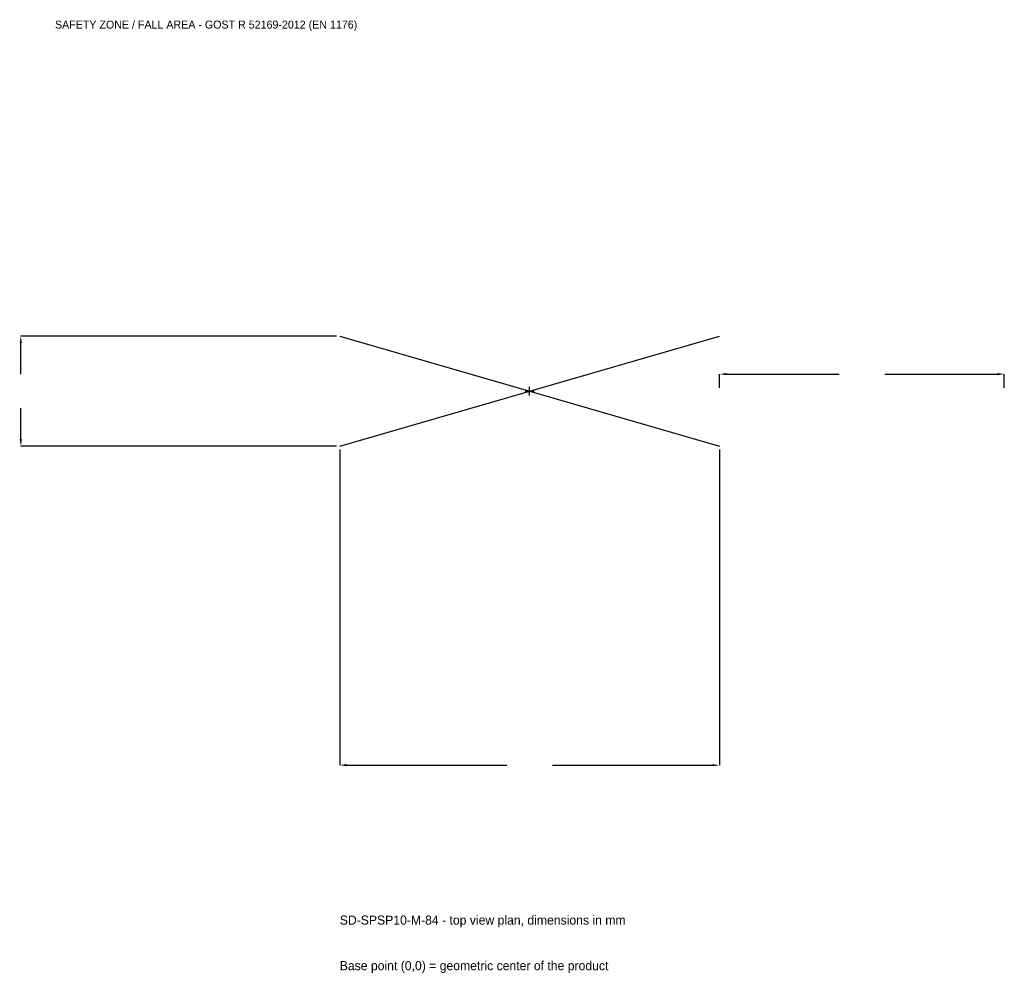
# Model space of a CAD drawing. Extents: x -2686 to 2500, y -3066 to 1957.
import ezdxf

# ---------------------------------------------------------------- set-up
doc = ezdxf.new("R2010")
doc.units = 0
for name, color, linetype in [('GP_MAF_zona_bezopasnosti', 1, 'Continuous'), ('ZSK_DANNYE', 3, 'Continuous'), ('ZSK_KONTUR', 7, 'Continuous'), ('ZSK_RAZMERY', 8, 'Continuous')]:
    doc.layers.add(name, color=color, linetype=linetype)
doc.dimstyles.new('ORION', dxfattribs={"dimtxt": 60, "dimasz": 36, "dimexe": 1.25, "dimexo": 18, "dimtad": 1, "dimcen": 2.5, "dimazin": 3, "dimtfac": 1, "dimtmove": 0, "dimatfit": 3})

# ---------------------------------------------------------------- blocks, each defined once
blk = doc.blocks.new('_CLOSEDFILLED')
at = {"color": 0, "linetype": 'BYBLOCK'}
blk.add_solid([(-1, 0.16), (0, 0), (-1, -0.16)], dxfattribs=at)
blk = doc.blocks.new('*D1')
for p, q in [((-1000, -308), (-1000, -1970)), ((1000, -308), (1000, -1970)), ((-964, -1970), (-120, -1970)), ((120, -1970), (964, -1970))]:
    blk.add_line(p, q)
at = {"layer": 'Defpoints'}
for p in [(-1000, -290), (1000, -290), (-1000, -1970)]:
    blk.add_point(p, dxfattribs=at)
at = {"layer": 'ZSK_RAZMERY', "xscale": 36, "yscale": 36, "rotation": 180}
blk.add_blockref('_CLOSEDFILLED', (-1000, -1970), dxfattribs=at)
at = {"layer": 'ZSK_RAZMERY', "xscale": 36, "yscale": 36}
blk.add_blockref('_CLOSEDFILLED', (1000, -1970), dxfattribs=at)
blk = doc.blocks.new('*D2')
for p, q in [((-1018, 290), (-2680, 290)), ((-2680, 90), (-2680, 254)), ((-2680, -254), (-2680, -90)), ((-1018, -290), (-2680, -290))]:
    blk.add_line(p, q)
at = {"layer": 'Defpoints'}
for p in [(-1000, 290), (-2680, -290), (-1000, -290)]:
    blk.add_point(p, dxfattribs=at)
at = {"layer": 'ZSK_RAZMERY', "xscale": 36, "yscale": 36}
for p, rotation in [((-2680, 290), 90), ((-2680, -290), 270)]:
    blk.add_blockref('_CLOSEDFILLED', p, dxfattribs=dict(at, rotation=rotation))
blk = doc.blocks.new('*D3')
for p, q in [((1000, 18), (1000, 90)), ((1036, 90), (1630, 90)), ((1870, 90), (2464, 90)), ((2500, 18), (2500, 90))]:
    blk.add_line(p, q)
at = {"layer": 'Defpoints'}
for p in [(1000, 90), (1000, 0), (2500, 0)]:
    blk.add_point(p, dxfattribs=at)
at = {"layer": 'ZSK_RAZMERY', "xscale": 36, "yscale": 36, "rotation": 180}
blk.add_blockref('_CLOSEDFILLED', (1000, 90), dxfattribs=at)
at = {"layer": 'ZSK_RAZMERY', "xscale": 36, "yscale": 36}
blk.add_blockref('_CLOSEDFILLED', (2500, 90), dxfattribs=at)
blk = doc.blocks.new('B1')
at = {"layer": 'ZSK_KONTUR'}
for p, q in [((-1000, -290), (1000, 290)), ((-1000, 290), (1000, -290))]:
    blk.add_line(p, q, dxfattribs=at)
at = {"layer": 'ZSK_RAZMERY'}
for p, q in [((-23.2, 0), (23.2, 0)), ((0, -23.2), (0, 23.2))]:
    blk.add_line(p, q, dxfattribs=at)
at = {"layer": 'GP_MAF_zona_bezopasnosti', "color": 1}
blk.add_text('SAFETY ZONE / FALL AREA - GOST R 52169-2012 (EN 1176)', height=42, dxfattribs=at).set_placement((-2500, 1910))
at = {"layer": 'ZSK_RAZMERY'}
dim = blk.add_linear_dim(base=(-2680, -290), p1=(-1000, -290), p2=(-1000, 290), angle=90, dimstyle='ORION', dxfattribs=at)
dim.commit()
dim.dimension.update_dxf_attribs({"geometry": '*D2', "text_midpoint": (-2680, 0)})
for base, p1, p2, picture, middle in [((1000, 90), (1000, 0), (2500, 0), '*D3', (1750, 90)), ((-1000, -1970), (-1000, -290), (1000, -290), '*D1', (0, -1970))]:
    dim = blk.add_linear_dim(base=base, p1=p1, p2=p2, dimstyle='ORION', dxfattribs=at)
    dim.commit()
    dim.dimension.update_dxf_attribs({"geometry": picture, "text_midpoint": middle})

msp = doc.modelspace()

# ---------------------------------------------------------------- block references
msp.add_blockref('B1', (0, 0))

# ---------------------------------------------------------------- texts
at = {"layer": 'ZSK_DANNYE', "color": 3}
msp.add_text('SD-SPSP10-M-84 - top view plan, dimensions in mm', height=48, dxfattribs=at).set_placement((-1000, -2810))
at = {"layer": 'ZSK_DANNYE', "color": 7}
msp.add_text('Base point (0,0) = geometric center of the product', height=48, dxfattribs=at).set_placement((-1000, -3050))

doc.saveas('drawing.dxf')
